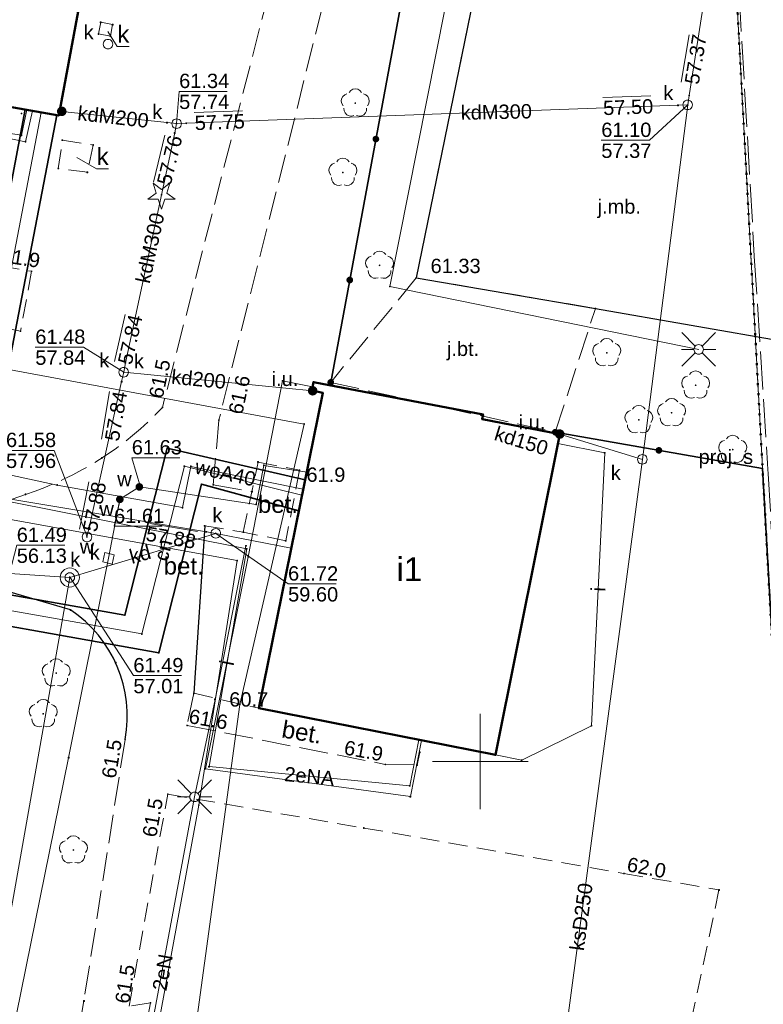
# Model space of a CAD drawing. Header units: millimetres. Extents: x 6421400 to 6424255, y 5791334 to 5793836.
# Tile 81 of 101: x 6422876 to 6422915, y 5792737 to 5792789. Entities that reach past the tile are written whole.
import ezdxf
from ezdxf.enums import TextEntityAlignment as Align

# ---------------------------------------------------------------- set-up
doc = ezdxf.new("R2010")
doc.units = ezdxf.units.MM
for name, pattern in [('KROPK2', [1, 0.05, -0.95]), ('PRZER1-1', [1, 0.5, -0.5]), ('PRZER2-1', [1.5, 1, -0.5]), ('PRZER3-1', [2, 1.5, -0.5]), ('PRZER4-1', [2.5, 2, -0.5])]:
    doc.linetypes.add(name, pattern=pattern)
doc.layers.get('0').update_dxf_attribs({"color": 252})
for name, color, linetype, lineweight in [('GESBZO', 7, 'Continuous', 35), ('GESBZO_O', 252, 'Continuous', 35), ('GESDZI', 252, 'Continuous', 18), ('GESIWP', 252, 'Continuous', 18), ('GESJAE', 252, 'Continuous', 35), ('GESUZY', 252, 'Continuous', 18), ('GSLKOC', 252, 'Continuous', 18), ('GSLKOG', 252, 'Continuous', 25), ('GSLKOU', 252, 'Continuous', 18), ('GSLKRW', 252, 'Continuous', 25), ('GSPPRB', 252, 'Continuous', 18), ('GSPRDI', 252, 'Continuous', 18), ('GSPRDL', 252, 'Continuous', 18), ('GSSDSO', 252, 'Continuous', 18), ('GSSKOA', 252, 'Continuous', 18), ('GSSKOA_O', 252, 'Continuous', 18), ('GTGTXT_O', 252, 'Continuous', 18), ('GULCNP', 252, 'Continuous', 18), ('GULCNP_O', 252, 'Continuous', 18), ('GULCOR', 252, 'Continuous', 25), ('GULENN', 252, 'Continuous', 18), ('GULENN_O', 252, 'Continuous', 18), ('GULIPR', 252, 'Continuous', 18), ('GULIPR_O', 252, 'Continuous', 18), ('GULKDP', 252, 'Continuous', 18), ('GULKDP_O', 252, 'Continuous', 18), ('GULKSP', 252, 'Continuous', 18), ('GULKSP_O', 252, 'Continuous', 18), ('GULTPR', 252, 'Continuous', 18), ('GULWOP', 252, 'Continuous', 18), ('GULWOP_O', 252, 'Continuous', 18), ('GUPISL', 252, 'Continuous', 18), ('GUPKSD', 252, 'Continuous', 18), ('GUPKSD_O', 252, 'Continuous', 18), ('GUPKWZ', 252, 'Continuous', 13), ('GUPKWZ_O', 252, 'Continuous', 13), ('GUPWWZ', 252, 'Continuous', 13), ('GUPWWZ_O', 252, 'Continuous', 13), ('GUSKSD', 252, 'Continuous', 18), ('GZLENN', 252, 'Continuous', 18), ('GZPISL_O', 252, 'Continuous', 18), ('Ramka sekcyjna', 252, 'Continuous', 18)]:
    doc.layers.add(name, color=color, linetype=linetype, lineweight=lineweight)
for name, color, linetype in [('GSPWPN', 252, 'Continuous'), ('GSPWPN_O', 252, 'Continuous'), ('GSPWPS', 252, 'Continuous'), ('GSPWPS_O', 252, 'Continuous'), ('GUPESH', 252, 'Continuous'), ('GUPESH_O', 252, 'Continuous'), ('GUPKSH', 252, 'Continuous'), ('GUPKSH_O', 252, 'Continuous'), ('GUPKUI', 252, 'Continuous'), ('GUPKUI_O', 252, 'Continuous'), ('GUPWSH', 252, 'Continuous'), ('GUPWSH_O', 252, 'Continuous'), ('GUPWZA', 252, 'Continuous'), ('GUPWZA_O', 252, 'Continuous'), ('xref', 252, 'Continuous')]:
    doc.layers.add(name, color=color, linetype=linetype)
doc.styles.add('Arial', font='arial.ttf')

# ---------------------------------------------------------------- blocks, each defined once
blk = doc.blocks.new('GSPRDL1')
blk.add_hatch(color=0).paths.add_polyline_path([(-0.045, 0), (-0.042798, -0.013906), (-0.036406, -0.02645), (-0.02645, -0.036406), (-0.013906, -0.042798), (0, -0.045), (0.013906, -0.042798), (0.02645, -0.036406), (0.036406, -0.02645), (0.042798, -0.013906), (0.045, 0), (0.042798, 0.013906), (0.036406, 0.02645), (0.02645, 0.036406), (0.013906, 0.042798), (0, 0.045), (-0.013906, 0.042798), (-0.02645, 0.036406), (-0.036406, 0.02645), (-0.042798, 0.013906)])
at = {"color": 0}
for points in [[(-0.646351, 0.068773), (-0.677512, 0.194901), (-0.663766, 0.324092), (-0.606763, 0.440839), (-0.513345, 0.531129), (-0.394725, 0.584125), (-0.265141, 0.593465)], [(-0.134326, 0.635969), (-0.024001, 0.70458), (0.103115, 0.731429), (0.231763, 0.713292), (0.346501, 0.652348), (0.433559, 0.55591), (0.482485, 0.435555)], [(0.563333, 0.324277), (0.662679, 0.240553), (0.727494, 0.127956), (0.75, 0), (0.727494, -0.127956), (0.662679, -0.240553), (0.563333, -0.324277)], [(-0.265141, -0.593465), (-0.394725, -0.584125), (-0.513345, -0.531129), (-0.606763, -0.440839), (-0.663766, -0.324092), (-0.677512, -0.194901), (-0.646351, -0.068773)], [(0.482485, -0.435555), (0.433559, -0.55591), (0.346501, -0.652348), (0.231763, -0.713292), (0.103115, -0.731429), (-0.024001, -0.70458), (-0.134326, -0.635969)]]:
    blk.add_lwpolyline(points, dxfattribs=at)
blk = doc.blocks.new('GSPRDI1')
blk.add_hatch(color=0).paths.add_polyline_path([(-0.045, 0), (-0.042798, -0.013906), (-0.036406, -0.02645), (-0.02645, -0.036406), (-0.013906, -0.042798), (0, -0.045), (0.013906, -0.042798), (0.02645, -0.036406), (0.036406, -0.02645), (0.042798, -0.013906), (0.045, 0), (0.042798, 0.013906), (0.036406, 0.02645), (0.02645, 0.036406), (0.013906, 0.042798), (0, 0.045), (-0.013906, 0.042798), (-0.02645, 0.036406), (-0.036406, 0.02645), (-0.042798, 0.013906)])
at = {"color": 0}
blk.add_lwpolyline([(0.088531, -0.272471), (-0.231778, -0.713338), (-0.231778, -0.168396), (-0.750048, 0), (-0.231778, 0.168396), (-0.231778, 0.713338), (0.088531, 0.272471), (0.606801, 0.440867), (0.286493, 0), (0.606801, -0.440867)], close=True, dxfattribs=at)
blk = doc.blocks.new('GSLKOG2')
blk.add_hatch(color=0).paths.add_polyline_path([(0, 0.175), (-0.045293, 0.169037), (-0.0875, 0.151554), (-0.123744, 0.123744), (-0.151554, 0.0875), (-0.169037, 0.045293), (-0.175, 0), (-0.169037, -0.045293), (-0.151554, -0.0875), (-0.123744, -0.123744), (-0.0875, -0.151554), (-0.045293, -0.169037), (0, -0.175), (0.045293, -0.169037), (0.0875, -0.151554), (0.123744, -0.123744), (0.151554, -0.0875), (0.169037, -0.045293), (0.175, 0), (0.169037, 0.045293), (0.151554, 0.0875), (0.123744, 0.123744), (0.0875, 0.151554), (0.045293, 0.169037)])
blk = doc.blocks.new('GSLKOG1')
blk.add_hatch(color=0).paths.add_polyline_path([(0, 0.175), (-0.045293, 0.169037), (-0.0875, 0.151554), (-0.123744, 0.123744), (-0.151554, 0.0875), (-0.169037, 0.045293), (-0.175, 0), (-0.169037, -0.045293), (-0.151554, -0.0875), (-0.123744, -0.123744), (-0.0875, -0.151554), (-0.045293, -0.169037), (0, -0.175), (0.045293, -0.169037), (0.0875, -0.151554), (0.123744, -0.123744), (0.151554, -0.0875), (0.169037, -0.045293), (0.175, 0), (0.169037, 0.045293), (0.151554, 0.0875), (0.123744, 0.123744), (0.0875, 0.151554), (0.045293, 0.169037)])
blk = doc.blocks.new('GSPWPN1')
blk.add_hatch(color=0).paths.add_polyline_path([(0, 0.045), (-0.011647, 0.043467), (-0.0225, 0.038971), (-0.03182, 0.03182), (-0.038971, 0.0225), (-0.043467, 0.011647), (-0.045, 0), (-0.043467, -0.011647), (-0.038971, -0.0225), (-0.03182, -0.03182), (-0.0225, -0.038971), (-0.011647, -0.043467), (0, -0.045), (0.011647, -0.043467), (0.0225, -0.038971), (0.03182, -0.03182), (0.038971, -0.0225), (0.043467, -0.011647), (0.045, 0), (0.043467, 0.011647), (0.038971, 0.0225), (0.03182, 0.03182), (0.0225, 0.038971), (0.011647, 0.043467)])
blk = doc.blocks.new('GSPWPS1')
blk.add_hatch(color=0).paths.add_polyline_path([(0, 0.045), (-0.011647, 0.043467), (-0.0225, 0.038971), (-0.03182, 0.03182), (-0.038971, 0.0225), (-0.043467, 0.011647), (-0.045, 0), (-0.043467, -0.011647), (-0.038971, -0.0225), (-0.03182, -0.03182), (-0.0225, -0.038971), (-0.011647, -0.043467), (0, -0.045), (0.011647, -0.043467), (0.0225, -0.038971), (0.03182, -0.03182), (0.038971, -0.0225), (0.043467, -0.011647), (0.045, 0), (0.043467, 0.011647), (0.038971, 0.0225), (0.03182, 0.03182), (0.0225, 0.038971), (0.011647, 0.043467)])
blk = doc.blocks.new('GUPKSH1')
blk.add_hatch(color=0).paths.add_polyline_path([(0, 0.045), (-0.011647, 0.043467), (-0.0225, 0.038971), (-0.03182, 0.03182), (-0.038971, 0.0225), (-0.043467, 0.011647), (-0.045, 0), (-0.043467, -0.011647), (-0.038971, -0.0225), (-0.03182, -0.03182), (-0.0225, -0.038971), (-0.011647, -0.043467), (0, -0.045), (0.011647, -0.043467), (0.0225, -0.038971), (0.03182, -0.03182), (0.038971, -0.0225), (0.043467, -0.011647), (0.045, 0), (0.043467, 0.011647), (0.038971, 0.0225), (0.03182, 0.03182), (0.0225, 0.038971), (0.011647, 0.043467)])
blk = doc.blocks.new('GUPWSH1')
blk.add_hatch(color=0).paths.add_polyline_path([(0, 0.045), (-0.011647, 0.043467), (-0.0225, 0.038971), (-0.03182, 0.03182), (-0.038971, 0.0225), (-0.043467, 0.011647), (-0.045, 0), (-0.043467, -0.011647), (-0.038971, -0.0225), (-0.03182, -0.03182), (-0.0225, -0.038971), (-0.011647, -0.043467), (0, -0.045), (0.011647, -0.043467), (0.0225, -0.038971), (0.03182, -0.03182), (0.038971, -0.0225), (0.043467, -0.011647), (0.045, 0), (0.043467, 0.011647), (0.038971, 0.0225), (0.03182, 0.03182), (0.0225, 0.038971), (0.011647, 0.043467)])
blk = doc.blocks.new('GUPESH1')
blk.add_hatch(color=0).paths.add_polyline_path([(0, 0.045), (-0.011647, 0.043467), (-0.0225, 0.038971), (-0.03182, 0.03182), (-0.038971, 0.0225), (-0.043467, 0.011647), (-0.045, 0), (-0.043467, -0.011647), (-0.038971, -0.0225), (-0.03182, -0.03182), (-0.0225, -0.038971), (-0.011647, -0.043467), (0, -0.045), (0.011647, -0.043467), (0.0225, -0.038971), (0.03182, -0.03182), (0.038971, -0.0225), (0.043467, -0.011647), (0.045, 0), (0.043467, 0.011647), (0.038971, 0.0225), (0.03182, 0.03182), (0.0225, 0.038971), (0.011647, 0.043467)])
blk = doc.blocks.new('GUPWZA1')
blk.add_hatch(color=0).paths.add_polyline_path([(0, 0.2), (-0.051764, 0.193185), (-0.1, 0.173205), (-0.141421, 0.141421), (-0.173205, 0.1), (-0.193185, 0.051764), (-0.2, 0), (-0.193185, -0.051764), (-0.173205, -0.1), (-0.141421, -0.141421), (-0.1, -0.173205), (-0.051764, -0.193185), (0, -0.2), (0.051764, -0.193185), (0.1, -0.173205), (0.141421, -0.141421), (0.173205, -0.1), (0.193185, -0.051764), (0.2, 0), (0.193185, 0.051764), (0.173205, 0.1), (0.141421, 0.141421), (0.1, 0.173205), (0.051764, 0.193185)])
blk = doc.blocks.new('GUPKUI1')
blk.add_hatch(color=0).paths.add_polyline_path([(0, 0.25), (-0.064705, 0.241481), (-0.125, 0.216506), (-0.176777, 0.176777), (-0.216506, 0.125), (-0.241481, 0.064705), (-0.25, 0), (-0.241481, -0.064705), (-0.216506, -0.125), (-0.176777, -0.176777), (-0.125, -0.216506), (-0.064705, -0.241481), (0, -0.25), (0.064705, -0.241481), (0.125, -0.216506), (0.176777, -0.176777), (0.216506, -0.125), (0.241481, -0.064705), (0.25, 0), (0.241481, 0.064705), (0.216506, 0.125), (0.176777, 0.176777), (0.125, 0.216506), (0.064705, 0.241481)])
blk = doc.blocks.new('GUPKSD1_1')
at = {"color": 0}
blk.add_lwpolyline([(0.25, 0), (0.241481, -0.064705), (0.216506, -0.125), (0.176777, -0.176777), (0.125, -0.216506), (0.064705, -0.241481), (0, -0.25), (-0.064705, -0.241481), (-0.125, -0.216506), (-0.176777, -0.176777), (-0.216506, -0.125), (-0.241481, -0.064705), (-0.25, 0), (-0.241481, 0.064705), (-0.216506, 0.125), (-0.176777, 0.176777), (-0.125, 0.216506), (-0.064705, 0.241481), (0, 0.25), (0.064705, 0.241481), (0.125, 0.216506), (0.176777, 0.176777), (0.216506, 0.125), (0.241481, 0.064705)], close=True, dxfattribs=at)
blk = doc.blocks.new('GUPISL1_2')
at = {"color": 0}
for points in [[(-0.176777, 0.176777), (-0.883883, 0.883883)], [(0, 0.25), (0, 0.9)], [(0.176777, 0.176777), (0.883883, 0.883883)], [(-0.176777, -0.176777), (-0.883883, -0.883883)], [(0, -0.25), (0, -0.9)], [(0.176777, -0.176777), (0.883883, -0.883883)]]:
    blk.add_lwpolyline(points, dxfattribs=at)
blk.add_lwpolyline([(0.25, 0), (0.241481, -0.064705), (0.216506, -0.125), (0.176777, -0.176777), (0.125, -0.216506), (0.064705, -0.241481), (0, -0.25), (-0.064705, -0.241481), (-0.125, -0.216506), (-0.176777, -0.176777), (-0.216506, -0.125), (-0.241481, -0.064705), (-0.25, 0), (-0.241481, 0.064705), (-0.216506, 0.125), (-0.176777, 0.176777), (-0.125, 0.216506), (-0.064705, 0.241481), (0, 0.25), (0.064705, 0.241481), (0.125, 0.216506), (0.176777, 0.176777), (0.216506, 0.125), (0.241481, 0.064705)], close=True, dxfattribs=at)
blk = doc.blocks.new('GUPWWZ1_2')
at = {"color": 0}
blk.add_lwpolyline([(-0.25, 0.25), (-0.25, -0.25), (0.25, -0.25), (0.25, 0.25)], close=True, dxfattribs=at)
blk = doc.blocks.new('GUPKWZ1_1')
at = {"color": 0}
blk.add_lwpolyline([(0.25, 0), (0.241481, -0.064705), (0.216506, -0.125), (0.176777, -0.176777), (0.125, -0.216506), (0.064705, -0.241481), (0, -0.25), (-0.064705, -0.241481), (-0.125, -0.216506), (-0.176777, -0.176777), (-0.216506, -0.125), (-0.241481, -0.064705), (-0.25, 0), (-0.241481, 0.064705), (-0.216506, 0.125), (-0.176777, 0.176777), (-0.125, 0.216506), (-0.064705, 0.241481), (0, 0.25), (0.064705, 0.241481), (0.125, 0.216506), (0.176777, 0.176777), (0.216506, 0.125), (0.241481, 0.064705)], close=True, dxfattribs=at)
blk = doc.blocks.new('GESIWP1')
blk.add_hatch(color=0).paths.add_polyline_path([(0, 0.045), (-0.011647, 0.043467), (-0.0225, 0.038971), (-0.03182, 0.03182), (-0.038971, 0.0225), (-0.043467, 0.011647), (-0.045, 0), (-0.043467, -0.011647), (-0.038971, -0.0225), (-0.03182, -0.03182), (-0.0225, -0.038971), (-0.011647, -0.043467), (0, -0.045), (0.011647, -0.043467), (0.0225, -0.038971), (0.03182, -0.03182), (0.038971, -0.0225), (0.043467, -0.011647), (0.045, 0), (0.043467, 0.011647), (0.038971, 0.0225), (0.03182, 0.03182), (0.0225, 0.038971), (0.011647, 0.043467)])
blk = doc.blocks.new('GSPPRB0')
at = {"color": 0, "lineweight": 18}
blk.add_lwpolyline([(-0.007955, 0.0225), (0.007955, 0.0225), (0.0225, 0.007955), (0.0225, -0.007955), (0.007955, -0.0225), (-0.007955, -0.0225), (-0.0225, -0.007955), (-0.0225, 0.007955)], close=True, dxfattribs=at)
blk = doc.blocks.new('G$CC51CC4AD')
at = {"layer": 'GESBZO', "linetype": 'Continuous', "lineweight": 50, "elevation": 10.26}
for points in [[(6422871.63, 5792823.04), (6422884.81, 5792820.69), (6422877.94, 5792783.8), (6422871.3, 5792784.98), (6422864.658, 5792786.128)], [(6422904.158, 5792767.133), (6422900.099, 5792767.91), (6422900.145, 5792768.156), (6422891.277, 5792769.854), (6422891.189, 5792769.413), (6422891.758, 5792769.3), (6422888.416, 5792752.785), (6422900.792, 5792750.344)]]:
    blk.add_lwpolyline(points, close=True, dxfattribs=at)
at = {"layer": 'GESDZI', "linetype": 'Continuous', "lineweight": 18, "elevation": 10.3}
for points in [[(6422795.341, 5792905.438), (6422908.081, 5792885.793), (6422911.194, 5792830.604), (6422917.26, 5792719.89), (6422863.06, 5792716.73), (6422822.73, 5792724.17), (6422811.63, 5792724.79), (6422810.34, 5792698.25), (6422801.082, 5792696.382), (6422784.98, 5792698.5), (6422786.28, 5792726.3), (6422688.8, 5792730.98), (6422628.77, 5792742.38), (6422626.228, 5792743.45), (6422630.461, 5792804.26), (6422635.086, 5792870.721), (6422635.545, 5792889.65), (6422641.575, 5792889.501), (6422641.844, 5792899.611), (6422635.964, 5792905.63), (6422636.303, 5792918.88), (6422638.343, 5792930.71), (6422642.952, 5792933.93)], [(6422921.253, 5792829.964), (6422921.574, 5792824.324), (6422923.826, 5792784.195), (6422924.93, 5792764.546), (6422926.028, 5792745.126), (6422928.33, 5792704.407), (6422930.432, 5792667.178), (6422930.7, 5792662.85), (6422931.68, 5792645.92), (6422924.71, 5792645.76), (6422925.4, 5792633.4), (6422926.98, 5792605.35), (6422927.796, 5792589.549), (6422924.816, 5792589.219), (6422920.66, 5792661.95), (6422917.26, 5792719.89), (6422911.194, 5792830.604), (6422908.081, 5792885.793), (6422907.81, 5792890.473), (6422917.97, 5792887.063)]]:
    blk.add_lwpolyline(points, close=True, dxfattribs=at)
at = {"layer": 'GESIWP', "linetype": 'Continuous', "lineweight": 18, "elevation": 10.26}
blk.add_lwpolyline([(6422871.71, 5792776.49), (6422873.341, 5792784.617), (6422876.271, 5792784.097), (6422875.99, 5792782.77), (6422874.68, 5792782.97), (6422873.4, 5792776.18)], dxfattribs=at)
at = {"layer": 'GESJAE', "linetype": 'KROPK2', "lineweight": 50, "elevation": 10.3}
for points in [[(6423006.455, 5792570.633), (6423008.574, 5792590.403), (6422993.894, 5792585.312), (6422941.465, 5792591.08), (6422934.755, 5792590.33), (6422927.796, 5792589.549), (6422924.816, 5792589.219), (6422920.66, 5792661.95), (6422917.26, 5792719.89), (6422911.194, 5792830.604)], [(6422840.351, 5792905.8), (6422907.81, 5792890.473), (6422908.081, 5792885.793), (6422911.194, 5792830.604), (6422917.26, 5792719.89), (6422920.66, 5792661.95), (6422924.816, 5792589.219), (6422926.976, 5792582.57)]]:
    blk.add_lwpolyline(points, dxfattribs=at)
at = {"layer": 'GESUZY', "linetype": 'PRZER1-1', "lineweight": 18, "elevation": 10.18}
for points in [[(6422750.482, 5792703.054), (6422711.322, 5792708.222), (6422624.574, 5792719.673), (6422626.228, 5792743.45), (6422630.461, 5792804.26), (6422635.086, 5792870.721), (6422635.545, 5792889.65), (6422641.575, 5792889.501), (6422641.844, 5792899.611), (6422635.964, 5792905.63), (6422636.303, 5792918.88), (6422638.343, 5792930.71), (6422642.952, 5792933.93), (6422691.625, 5792924.83), (6422795.341, 5792905.438), (6422908.081, 5792885.793), (6422911.194, 5792830.604), (6422917.26, 5792719.89), (6422810.34, 5792698.25), (6422801.082, 5792696.382)], [(6422930.432, 5792667.178), (6422934.74, 5792663.32), (6422930.7, 5792662.85), (6422931.68, 5792645.92), (6422924.71, 5792645.76), (6422925.4, 5792633.4), (6422926.98, 5792605.35), (6422927.796, 5792589.549), (6422924.816, 5792589.219), (6422920.66, 5792661.95), (6422917.26, 5792719.89), (6422911.194, 5792830.604), (6422908.081, 5792885.793), (6422907.81, 5792890.473), (6422917.97, 5792887.063), (6422921.253, 5792829.964), (6422922.673, 5792804.73), (6422923.826, 5792784.195), (6422925.427, 5792755.758), (6422926.028, 5792745.126), (6422928.33, 5792704.407)]]:
    blk.add_lwpolyline(points, close=True, dxfattribs=at)
at = {"layer": 'GSLKOC', "linetype": 'PRZER2-1', "lineweight": 18, "elevation": 10.18}
for points in [[(6422880.02, 5792788.07), (6422880.14, 5792788.68), (6422880.76, 5792788.56), (6422880.65, 5792787.95)], [(6422878.13, 5792782.51), (6422879.74, 5792782.26), (6422879.44, 5792780.83), (6422877.92, 5792781.03)], [(6422888.37, 5792765.67), (6422890.54, 5792765.24), (6422889.82, 5792761.55), (6422887.6, 5792762)], [(6422883.65, 5792748.29), (6422893.91, 5792746.52), (6422907.52, 5792744.14), (6422912.49, 5792743.28), (6422910.85, 5792735.56), (6422907.83, 5792721.36), (6422905.3, 5792707.18), (6422893.04, 5792709.16), (6422878.85, 5792711.14), (6422880.56, 5792721.58), (6422879.84, 5792721.7), (6422882.74, 5792737.37), (6422881.62, 5792737.2)]]:
    blk.add_lwpolyline(points, close=True, dxfattribs=at)
for points in [[(6422869.16, 5792766.33), (6422871.11, 5792776.56), (6422873.4, 5792776.18), (6422876.52, 5792775.65), (6422875.94, 5792772.52), (6422873.5, 5792772.99), (6422872.08, 5792765.72)], [(6422885.58, 5792762.33), (6422887.6, 5792762)], [(6422885.01, 5792753.57), (6422888.416, 5792752.785)]]:
    blk.add_lwpolyline(points, dxfattribs=at)
at = {"layer": 'GSLKOG', "linetype": 'Continuous', "lineweight": 35, "elevation": 10.18}
for points in [[(6422892.176, 5792769.838), (6422902.366, 5792824.799), (6422902.457, 5792825.291), (6422900.928, 5792825.652), (6422901.94, 5792829.929)], [(6422921.55, 5792644.69), (6422918.952, 5792691.545), (6422914.771, 5792765.333), (6422903.923, 5792767.232)]]:
    blk.add_lwpolyline(points, dxfattribs=at)
at = {"layer": 'GSLKOU', "linetype": 'PRZER3-1', "lineweight": 18, "elevation": 10.18}
for points in [[(6422882.99, 5792821.29), (6422884.36, 5792830.36), (6422887.92, 5792829.69, -0.13467), (6422889.98, 5792828.59, -0.142634), (6422892.11, 5792822.04), (6422892, 5792819.28), (6422892.42, 5792808.4), (6422892.17, 5792804.16), (6422889.94, 5792794.16), (6422883.37, 5792768.53, -0.127097), (6422876.2, 5792763.98), (6422873.17, 5792762.93)], [(6422901.94, 5792829.929), (6422901.81, 5792830.05), (6422899.35, 5792830.59, 0.142743), (6422897.36, 5792830.52, 0.211118), (6422895.67, 5792829.15), (6422895.41, 5792827.19), (6422895.32, 5792824.45), (6422894.95, 5792818.84), (6422894.53, 5792810.83), (6422895.47, 5792807.04), (6422892.72, 5792793.39), (6422886.32, 5792767.86), (6422886.03, 5792764.48), (6422888.05, 5792764.12)]]:
    blk.add_lwpolyline(points, format="xyb", dxfattribs=at)
for points in [[(6422885.01, 5792753.57), (6422884.66, 5792751.89), (6422895.03, 5792749.85), (6422896.69, 5792749.82), (6422896.84, 5792750.48)], [(6422881.41, 5792751.16), (6422879.26, 5792737.47), (6422874.47, 5792711.37)]]:
    blk.add_lwpolyline(points, dxfattribs=at)
at = {"layer": 'GSLKRW', "linetype": 'Continuous', "lineweight": 25, "elevation": 10.18}
for points in [[(6422901.94, 5792829.929), (6422907.274, 5792829.501), (6422909.812, 5792828.254), (6422911.294, 5792826.706), (6422911.922, 5792824.934), (6422914, 5792801.298), (6422913.849, 5792798.52), (6422912.78, 5792796.409), (6422910.953, 5792794.442), (6422908.132, 5792793.353), (6422900.229, 5792792.778), (6422896.648, 5792775.308), (6422906.022, 5792773.705), (6422916.033, 5792771.952), (6422920.559, 5792771.088)], [(6422885.58, 5792762.33), (6422885.01, 5792753.57)]]:
    blk.add_lwpolyline(points, dxfattribs=at)
blk.add_lwpolyline([(6422881.41, 5792751.16, 0.301595), (6422878.56, 5792757.93), (6422872.82, 5792759.62), (6422850.26, 5792763.67), (6422849.36, 5792762.71)], format="xyb", dxfattribs=at)
at = {"layer": 'GSSDSO', "linetype": 'Continuous', "lineweight": 18, "elevation": 10.22}
blk.add_lwpolyline([(6422876.564, 5792784.045), (6422876.2, 5792782.43), (6422874.83, 5792782.7), (6422873.58, 5792776.15), (6422873.4, 5792776.18), (6422874.68, 5792782.97), (6422875.99, 5792782.77), (6422876.271, 5792784.097)], close=True, dxfattribs=at)
at = {"layer": 'GSSKOA', "linetype": 'PRZER3-1', "lineweight": 18, "elevation": 10.18}
blk.add_lwpolyline([(6422901.94, 5792829.929), (6422907.274, 5792829.501), (6422909.812, 5792828.254), (6422911.294, 5792826.706), (6422911.922, 5792824.934), (6422914, 5792801.298), (6422913.849, 5792798.52), (6422912.78, 5792796.409), (6422910.953, 5792794.442), (6422908.132, 5792793.353), (6422900.229, 5792792.778), (6422896.648, 5792775.308), (6422906.022, 5792773.705), (6422916.033, 5792771.952), (6422920.559, 5792771.088), (6422916.518, 5792833.363), (6422918.369, 5792849.764), (6422919.926, 5792850.116), (6422921.335, 5792862.594)], dxfattribs=at)
blk.add_lwpolyline([(6422903.923, 5792767.232), (6422906.022, 5792773.705), (6422896.648, 5792775.308), (6422892.176, 5792769.838)], close=True, dxfattribs=at)
at = {"layer": 'GTGTXT_O', "linetype": 'Continuous', "lineweight": 13, "elevation": 10.8, "flags": 128}
for points in [[(6422880.504, 5792788.194), (6422881.006, 5792787.408), (6422881.626, 5792787.408)], [(6422878.883, 5792781.601), (6422879.925, 5792781.008), (6422880.545, 5792781.008)]]:
    blk.add_lwpolyline(points, dxfattribs=at)
at = {"layer": 'GULCNP', "linetype": 'Continuous', "lineweight": 18, "elevation": 10.18}
for points in [[(6422877.014, 5792783.965), (6422872.531, 5792760.528)], [(6422873.892, 5792758.165), (6422882.289, 5792756.675), (6422884.517, 5792765.454), (6422890.671, 5792763.929)]]:
    blk.add_lwpolyline(points, dxfattribs=at)
at = {"layer": 'GULCOR', "linetype": 'Continuous', "lineweight": 35, "elevation": 10.18}
for points in [[(6422871.739, 5792760.635), (6422876.186, 5792784.112), (6422877.841, 5792783.818), (6422873.324, 5792760.421)], [(6422874.013, 5792758.966), (6422881.403, 5792757.655), (6422883.622, 5792766.398), (6422890.836, 5792764.742), (6422890.508, 5792763.125), (6422885.412, 5792764.51), (6422883.175, 5792755.696), (6422873.77, 5792757.364)]]:
    blk.add_lwpolyline(points, close=True, dxfattribs=at)
at = {"layer": 'GULENN', "linetype": 'Continuous', "lineweight": 18, "elevation": 10.18}
for points in [[(6422911.428, 5792771.565), (6422895.266, 5792774.857), (6422898.659, 5792791.92), (6422912.601, 5792797.765), (6422912.793, 5792799.678), (6422912.242, 5792821.485), (6422909.525, 5792824.726), (6422906.953, 5792825.932), (6422898.877, 5792827.805)], [(6422843.471, 5792769.376), (6422849.67, 5792767.77), (6422874.442, 5792762.842), (6422887.276, 5792760.514), (6422885.275, 5792747.714)], [(6422846.209, 5792769.401), (6422887.778, 5792761.127), (6422885.808, 5792749.732)], [(6422887.739, 5792761.288), (6422886.12, 5792753.25), (6422885.05, 5792748.15), (6422879.58, 5792718.83), (6422874.599, 5792696.252), (6422875.13, 5792690.55), (6422880.399, 5792658.402), (6422879, 5792652.16), (6422880.138, 5792641.81), (6422880.045, 5792637.383), (6422875.766, 5792631.808), (6422874.05, 5792629.508), (6422870.758, 5792629.729), (6422860.453, 5792629.774), (6422852.751, 5792629.807), (6422852.061, 5792629.81), (6422852.322, 5792641.239), (6422853.021, 5792641.223)], [(6422885.808, 5792749.732), (6422896.308, 5792748.731), (6422896.782, 5792751.135)], [(6422885.275, 5792747.714), (6422875.034, 5792692.087), (6422874.877, 5792688.624), (6422880.399, 5792658.402), (6422882.083, 5792648.397), (6422881.769, 5792644.462), (6422879.826, 5792637.851), (6422874.05, 5792629.508), (6422852.662, 5792629.473)]]:
    blk.add_lwpolyline(points, dxfattribs=at)
at = {"layer": 'GULIPR', "linetype": 'Continuous', "lineweight": 18, "elevation": 10.18}
for points in [[(6422891.228, 5792769.609), (6422889.659, 5792769.921), (6422887.858, 5792760.712), (6422885.621, 5792749.619), (6422896.344, 5792748.163), (6422896.925, 5792751.106)], [(6422900.792, 5792750.344), (6422902.166, 5792750.072), (6422905.82, 5792751.872), (6422906.511, 5792766.154), (6422904.06, 5792766.645)]]:
    blk.add_lwpolyline(points, dxfattribs=at)
at = {"layer": 'GULKDP', "linetype": 'Continuous', "lineweight": 18, "elevation": 10.18}
for points in [[(6422878.1, 5792784.02), (6422883.61, 5792783.43), (6422884.111, 5792783.377)], [(6422884.111, 5792783.377), (6422884.61, 5792783.4), (6422910.35, 5792784.34), (6422910.854, 5792784.36)], [(6422881.34, 5792770.37), (6422881.43, 5792770.86), (6422884.01, 5792782.89), (6422884.111, 5792783.377)], [(6422886.16, 5792761.94), (6422885.67, 5792762.02), (6422834.81, 5792770.52)], [(6422879.42, 5792761.75), (6422879.53, 5792762.24), (6422881.23, 5792769.88), (6422881.34, 5792770.37)], [(6422881.34, 5792770.37), (6422891.23, 5792769.4)], [(6422904.158, 5792767.133), (6422908.48, 5792765.811)], [(6422886.16, 5792761.94), (6422878.52, 5792759.63)], [(6422886.16, 5792761.94), (6422890.112, 5792761.165)]]:
    blk.add_lwpolyline(points, dxfattribs=at)
at = {"layer": 'GULKSP', "linetype": 'Continuous', "lineweight": 18, "elevation": 10.18}
for points in [[(6422910.854, 5792784.36), (6422910.93, 5792784.85), (6422916.41, 5792819.84), (6422916.483, 5792820.334), (6422916.48, 5792820.83), (6422916.351, 5792830.643)], [(6422902.028, 5792717.447), (6422902.08, 5792717.94), (6422908.48, 5792765.811), (6422910.854, 5792784.36)], [(6422875.38, 5792759.83), (6422878.52, 5792759.63)], [(6422878.52, 5792759.63), (6422871.228, 5792718.455), (6422862.362, 5792679.199), (6422859.862, 5792668.627), (6422850.966, 5792657.329), (6422848.791, 5792653.108), (6422847.826, 5792650.983), (6422847.354, 5792650.694)]]:
    blk.add_lwpolyline(points, dxfattribs=at)
at = {"layer": 'GULTPR', "linetype": 'Continuous', "lineweight": 18, "elevation": 10.18}
for points in [[(6422841.224, 5792776.71), (6422860.885, 5792773.183), (6422890.784, 5792767.661), (6422887.419, 5792752.982)], [(6422853.444, 5792652.765), (6422853.54, 5792656.814), (6422861.345, 5792666.533), (6422867.62, 5792681.528), (6422874.454, 5792682.674), (6422877.381, 5792698.098), (6422879.885, 5792710.753), (6422883.278, 5792722.73), (6422887.419, 5792752.982)]]:
    blk.add_lwpolyline(points, dxfattribs=at)
at = {"layer": 'GULWOP', "linetype": 'Continuous', "lineweight": 18, "elevation": 10.18}
for points in [[(6422884.42, 5792763.286), (6422877.857, 5792764.465), (6422844.274, 5792771.737), (6422837.977, 5792773.572)], [(6422850.235, 5792613.625), (6422850.235, 5792614.125), (6422851.074, 5792633.249), (6422851.019, 5792642.206), (6422852.111, 5792655.04), (6422853.171, 5792666.35), (6422861.172, 5792666.35), (6422871.024, 5792713.649), (6422878.461, 5792750.201), (6422880.548, 5792760.633), (6422881.14, 5792763.72), (6422882.16, 5792764.37), (6422888.275, 5792763.455), (6422888.671, 5792765.494), (6422890.918, 5792765.148)], [(6422890.737, 5792764.252), (6422884.856, 5792765.442), (6422884.42, 5792763.286)]]:
    blk.add_lwpolyline(points, dxfattribs=at)
at = {"layer": 'GUPKSH_O', "linetype": 'Continuous', "lineweight": 13, "elevation": 10.8, "flags": 128}
for points in [[(6422910.515, 5792785.54), (6422910.923, 5792788.027)], [(6422884.111, 5792783.377), (6422884.242, 5792785.067), (6422886.762, 5792785.067)], [(6422906.409, 5792784.743), (6422908.928, 5792784.835)], [(6422885.037, 5792783.959), (6422887.555, 5792784.051)], [(6422910.854, 5792784.36), (6422908.852, 5792782.507), (6422906.332, 5792782.507)], [(6422882.898, 5792780.321), (6422883.498, 5792782.769)], [(6422880.854, 5792770.93), (6422881.415, 5792773.386)], [(6422881.34, 5792770.37), (6422879.234, 5792771.68), (6422876.714, 5792771.68)], [(6422880.175, 5792766.876), (6422880.604, 5792769.359)], [(6422879.422, 5792761.751), (6422877.703, 5792766.282), (6422875.183, 5792766.282)], [(6422879.021, 5792762.155), (6422879.509, 5792764.627)], [(6422885.197, 5792762.039), (6422882.712, 5792762.456)], [(6422886.161, 5792761.94), (6422889.942, 5792759.296), (6422892.462, 5792759.296)], [(6422875.369, 5792759.834), (6422875.745, 5792761.315), (6422878.265, 5792761.315)], [(6422878.505, 5792759.679), (6422881.847, 5792754.495), (6422884.367, 5792754.495)]]:
    blk.add_lwpolyline(points, dxfattribs=at)
at = {"layer": 'GUPWSH_O', "linetype": 'Continuous', "lineweight": 13, "elevation": 10.8, "flags": 128}
for points in [[(6422882.217, 5792764.356), (6422881.764, 5792765.899), (6422884.284, 5792765.899)], [(6422881.161, 5792763.716), (6422880.836, 5792762.307), (6422883.356, 5792762.307)]]:
    blk.add_lwpolyline(points, dxfattribs=at)
at = {"layer": 'GUSKSD', "linetype": 'Continuous', "lineweight": 18, "elevation": 10.23}
blk.add_lwpolyline([(6422878.52, 5792759.13, -1), (6422878.52, 5792760.13, -1)], format="xyb", close=True, dxfattribs=at)
at = {"layer": 'GZLENN', "linetype": 'PRZER4-1', "lineweight": 18, "elevation": 10.18}
blk.add_lwpolyline([(6422913.109, 5792797.681), (6422914.339, 5792776.45), (6422915.034, 5792765.59), (6422915.049, 5792765.28), (6422915.065, 5792765.077), (6422917.031, 5792730.653), (6422917.063, 5792730.345), (6422917.061, 5792730.14), (6422919.027, 5792695.715), (6422919.049, 5792695.437), (6422919.057, 5792695.203), (6422920.985, 5792661.743), (6422921.005, 5792661.458)], dxfattribs=at)
at = {"layer": 'Ramka sekcyjna', "linetype": 'Continuous', "lineweight": 18, "elevation": 100, "flags": 128}
for points in [[(6422900, 5792750), (6422900, 5792752.5)], [(6422902.5, 5792750), (6422897.5, 5792750)], [(6422902.5, 5792750), (6422897.5, 5792750)], [(6422900, 5792750), (6422900, 5792747.5)]]:
    blk.add_lwpolyline(points, dxfattribs=at)
at = {"layer": 'GESIWP', "linetype": 'Continuous', "lineweight": 18, "rotation": 90}
blk.add_blockref('GESIWP1', (6422875.99, 5792783.907, 10.26), dxfattribs=at)
at = {"layer": 'GSLKOG', "linetype": 'Continuous', "lineweight": 25}
for name, p, rotation in [('GSLKOG2', (6422894.537, 5792782.57, 10.18), 79.49661833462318), ('GSLKOG2', (6422894.537, 5792782.57, 10.18), 79.49661833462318), ('GSLKOG2', (6422893.17, 5792775.195, 10.18), 79.49661833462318), ('GSLKOG2', (6422893.17, 5792775.195, 10.18), 79.49661833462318), ('GSLKOG1', (6422892.176, 5792769.838, 10.18), 79.49661833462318), ('GSLKOG1', (6422903.923, 5792767.232, 10.18), 170.0702766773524), ('GSLKOG2', (6422909.347, 5792766.282, 10.18), 170.0702766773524), ('GSLKOG2', (6422909.347, 5792766.282, 10.18), 170.0702766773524)]:
    blk.add_blockref(name, p, dxfattribs=dict(at, rotation=rotation))
at = {"layer": 'GSPPRB', "linetype": 'Continuous', "lineweight": 18, "rotation": 90}
for p in [(6422880.14, 5792788.68, 10.28), (6422880.76, 5792788.56, 10.28), (6422880.02, 5792788.07, 10.28), (6422880.65, 5792787.95, 10.28), (6422910.93, 5792784.85, 10.28), (6422876.186, 5792784.112, 10.28), (6422876.271, 5792784.097, 10.28), (6422876.564, 5792784.045, 10.28), (6422910.35, 5792784.34, 10.28), (6422877.841, 5792783.818, 10.28), (6422877.94, 5792783.8, 10.28), (6422883.61, 5792783.43, 10.28), (6422884.61, 5792783.4, 10.28), (6422875.99, 5792782.77, 10.28), (6422876.2, 5792782.43, 10.28), (6422878.13, 5792782.51, 10.28), (6422884.01, 5792782.89, 10.28), (6422879.74, 5792782.26, 10.28), (6422877.92, 5792781.03, 10.28), (6422879.44, 5792780.83, 10.28), (6422896.648, 5792775.308, 10.28), (6422895.266, 5792774.857, 10.28), (6422906.022, 5792773.705, 10.28), (6422875.94, 5792772.52, 10.28), (6422881.43, 5792770.86, 10.28), (6422881.23, 5792769.88, 10.28), (6422889.659, 5792769.921, 10.28), (6422891.277, 5792769.854, 10.28), (6422892.176, 5792769.838, 10.28), (6422891.189, 5792769.413, 10.28), (6422891.758, 5792769.3, 10.28), (6422900.145, 5792768.156, 10.28), (6422890.784, 5792767.661, 10.28), (6422900.099, 5792767.91, 10.28), (6422903.923, 5792767.232, 10.28), (6422904.158, 5792767.133, 10.28), (6422883.622, 5792766.398, 10.28), (6422906.511, 5792766.154, 10.28), (6422880.2, 5792765.88, 10.28), (6422884.517, 5792765.454, 10.28), (6422884.856, 5792765.442, 10.28), (6422888.37, 5792765.67, 10.28), (6422888.671, 5792765.494, 10.28), (6422914.771, 5792765.333, 10.28), (6422877.857, 5792764.465, 10.28), (6422885.412, 5792764.51, 10.28), (6422886.03, 5792764.48, 10.28), (6422890.836, 5792764.742, 10.28), (6422876.2, 5792763.98, 10.28), (6422888.05, 5792764.12, 10.28), (6422888.275, 5792763.455, 10.28), (6422884.42, 5792763.286, 10.28), (6422890.508, 5792763.125, 10.28), (6422885.58, 5792762.33, 10.28), (6422879.53, 5792762.24, 10.28), (6422885.67, 5792762.02, 10.28), (6422887.6, 5792762, 10.28), (6422889.82, 5792761.55, 10.28), (6422887.739, 5792761.288, 10.28), (6422887.778, 5792761.127, 10.28), (6422887.276, 5792760.514, 10.28), (6422887.858, 5792760.712, 10.28), (6422878.56, 5792757.93, 10.28), (6422881.403, 5792757.655, 10.28), (6422882.289, 5792756.675, 10.28), (6422883.175, 5792755.696, 10.28), (6422880.92, 5792755.17, 10.28), (6422885.01, 5792753.57, 10.28), (6422886.12, 5792753.25, 10.28), (6422887.419, 5792752.982, 10.28), (6422888.416, 5792752.785, 10.28), (6422905.82, 5792751.872, 10.28), (6422896.84, 5792750.48, 10.28), (6422878.461, 5792750.201, 10.28), (6422900.792, 5792750.344, 10.28), (6422902.166, 5792750.072, 10.28), (6422885.621, 5792749.619, 10.28), (6422885.808, 5792749.732, 10.28), (6422896.69, 5792749.82, 10.28), (6422896.308, 5792748.731, 10.28), (6422896.344, 5792748.163, 10.28), (6422885.275, 5792747.714, 10.28), (6422893.91, 5792746.52, 10.28), (6422912.49, 5792743.28, 10.28), (6422879.26, 5792737.47, 10.28), (6422882.74, 5792737.37, 10.28)]:
    blk.add_blockref('GSPPRB0', p, dxfattribs=at)
at = {"layer": 'GSPRDI', "linetype": 'Continuous', "lineweight": 18, "rotation": 90}
blk.add_blockref('GSPRDI1', (6422883.32, 5792779.65, 10.12), dxfattribs=at)
at = {"layer": 'GSPRDL', "linetype": 'Continuous', "lineweight": 18, "rotation": 90}
for p in [(6422893.46, 5792784.45, 10.12), (6422892.81, 5792780.82, 10.12), (6422894.729, 5792775.963, 10.12), (6422906.619, 5792771.384, 10.12), (6422911.27, 5792769.688, 10.12), (6422908.296, 5792767.882, 10.12), (6422910.013, 5792768.251, 10.12), (6422913.209, 5792766.321, 10.12), (6422877.81, 5792754.63, 10.12), (6422877.13, 5792752.5, 10.12), (6422878.71, 5792745.37, 10.12)]:
    blk.add_blockref('GSPRDL1', p, dxfattribs=at)
at = {"layer": 'GSPWPN', "linetype": 'Continuous', "lineweight": 5, "rotation": 90}
for p in [(6422876.52, 5792775.65, 10.2), (6422883.37, 5792768.53, 10.2), (6422886.32, 5792767.86, 10.2), (6422890.54, 5792765.24, 10.2), (6422884.66, 5792751.89, 10.2), (6422881.41, 5792751.16, 10.2), (6422895.03, 5792749.85, 10.2), (6422883.65, 5792748.29, 10.2), (6422907.52, 5792744.14, 10.2)]:
    blk.add_blockref('GSPWPN1', p, dxfattribs=at)
at = {"layer": 'GSPWPS', "linetype": 'Continuous', "lineweight": 5, "rotation": 90}
blk.add_blockref('GSPWPS1', (6422896.648, 5792775.308, 10.2), dxfattribs=at)
at = {"layer": 'GUPESH', "linetype": 'Continuous', "lineweight": 5, "rotation": 90}
blk.add_blockref('GUPESH1', (6422886.115, 5792753.25, 10.24), dxfattribs=at)
at = {"layer": 'GUPISL', "linetype": 'Continuous', "lineweight": 18, "rotation": 90}
for p in [(6422911.428, 5792771.565, 10.24), (6422885.05, 5792748.15, 10.24)]:
    blk.add_blockref('GUPISL1_2', p, dxfattribs=at)
at = {"layer": 'GUPKSD', "linetype": 'Continuous', "lineweight": 18, "rotation": 90}
for p in [(6422880.522, 5792787.538, 10.24), (6422910.854, 5792784.36, 10.24), (6422884.111, 5792783.377, 10.24), (6422881.34, 5792770.37, 10.24), (6422908.48, 5792765.811, 10.24), (6422879.42, 5792761.75, 10.24), (6422886.16, 5792761.94, 10.24)]:
    blk.add_blockref('GUPKSD1_1', p, dxfattribs=at)
at = {"layer": 'GUPKSH', "linetype": 'Continuous', "lineweight": 5, "rotation": 90}
for p in [(6422910.932, 5792784.854, 10.24), (6422910.355, 5792784.34, 10.24), (6422910.854, 5792784.36, 10.24), (6422883.614, 5792783.43, 10.24), (6422884.111, 5792783.377, 10.24), (6422884.611, 5792783.395, 10.24), (6422884.007, 5792782.888, 10.24), (6422881.434, 5792770.861, 10.24), (6422881.34, 5792770.37, 10.24), (6422881.231, 5792769.882, 10.24), (6422879.529, 5792762.238, 10.24), (6422885.667, 5792762.022, 10.24), (6422886.16, 5792761.94, 10.24), (6422879.42, 5792761.75, 10.24), (6422878.52, 5792759.63, 10.24)]:
    blk.add_blockref('GUPKSH1', p, dxfattribs=at)
at = {"layer": 'GUPKUI', "linetype": 'Continuous', "lineweight": 5, "rotation": 90}
for p in [(6422878.1, 5792784.02, 10.24), (6422891.23, 5792769.4, 10.24), (6422904.158, 5792767.133, 10.24)]:
    blk.add_blockref('GUPKUI1', p, dxfattribs=at)
at = {"layer": 'GUPKWZ', "linetype": 'Continuous', "lineweight": 13, "rotation": 90}
for p in [(6422884.111, 5792783.377, 10.25), (6422881.34, 5792770.37, 10.25), (6422878.52, 5792759.63, 10.25)]:
    blk.add_blockref('GUPKWZ1_1', p, dxfattribs=at)
at = {"layer": 'GUPWSH', "linetype": 'Continuous', "lineweight": 5, "rotation": 90}
for p in [(6422882.16, 5792764.37, 10.24), (6422881.14, 5792763.72, 10.24)]:
    blk.add_blockref('GUPWSH1', p, dxfattribs=at)
at = {"layer": 'GUPWWZ', "linetype": 'Continuous', "lineweight": 13, "rotation": 347.3368950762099}
blk.add_blockref('GUPWWZ1_2', (6422880.548, 5792760.633, 10.25), dxfattribs=at)
at = {"layer": 'GUPWZA', "linetype": 'Continuous', "lineweight": 5}
for p, rotation in [((6422882.16, 5792764.37, 10.24), 351.6411368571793), ((6422881.14, 5792763.72, 10.24), 349.3652495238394)]:
    blk.add_blockref('GUPWZA1', p, dxfattribs=dict(at, rotation=rotation))
at = {"layer": 'GESBZO_O', "linetype": 'Continuous', "lineweight": 0, "style": 'Arial'}
blk.add_text('i1', height=1.25, rotation=360, dxfattribs=at).set_placement((6422896.287, 5792759.438, 10.8), align=Align.CENTER)
at = {"layer": 'GSPWPN_O', "linetype": 'Continuous', "lineweight": 0, "style": 'Arial'}
for s, rotation, p in [('61.9', 351.0204, (6422876.897, 5792775.828, 10.8)), ('61.5', 80.5573, (6422881.253, 5792751.088, 10.8)), ('61.9', 349.4497, (6422894.83, 5792750.008, 10.8)), ('61.5', 79.9523, (6422883.4, 5792748.009, 10.8))]:
    blk.add_text(s, height=0.75, rotation=rotation, dxfattribs=at).set_placement(p, align=Align.RIGHT)
for s, rotation, p in [('61.5', 78.0219, (6422883.377, 5792768.957, 10.8)), ('61.6', 78.0219, (6422887.545, 5792768.12, 10.8)), ('61.9', 360, (6422890.902, 5792764.635, 10.8)), ('61.6', 350.0273, (6422884.702, 5792752.019, 10.8)), ('62.0', 349.2016, (6422907.629, 5792744.27, 10.8)), ('61.5', 81.2094, (6422881.621, 5792737.298, 10.8))]:
    blk.add_text(s, height=0.75, rotation=rotation, dxfattribs=at).set_placement(p)
at = {"layer": 'GSPWPS_O', "linetype": 'Continuous', "lineweight": 0, "style": 'Arial'}
blk.add_text('61.33', height=0.75, rotation=360, dxfattribs=at).set_placement((6422897.398, 5792775.558, 10.8))
at = {"layer": 'GSSKOA_O', "linetype": 'Continuous', "lineweight": 0, "style": 'Arial'}
for s, p in [('j.mb.', (6422907.272, 5792778.664, 10.8)), ('j.bt.', (6422899.099, 5792771.22, 10.8))]:
    blk.add_text(s, height=0.75, rotation=360, dxfattribs=at).set_placement(p, align=Align.CENTER)
at = {"layer": 'GTGTXT_O', "linetype": 'Continuous', "lineweight": 0, "style": 'Arial'}
for s, rotation, p in [('k', 360, (6422881.006, 5792787.615, 10.8)), ('k', 360, (6422879.925, 5792781.215, 10.8)), ('bet.', 360, (6422888.364, 5792763.012, 10.8)), ('bet.', 360, (6422883.433, 5792759.786, 10.8)), ('bet.', 350.5119, (6422889.564, 5792751.271, 10.8))]:
    blk.add_text(s, height=0.9, rotation=rotation, dxfattribs=at).set_placement(p)
at = {"layer": 'GULCNP_O', "linetype": 'Continuous', "lineweight": 0, "style": 'Arial'}
blk.add_text('cn', height=0.75, rotation=75.7603, dxfattribs=at).set_placement((6422883.767, 5792760.972, 10.8), align=Align.CENTER)
at = {"layer": 'GULENN_O', "linetype": 'Continuous', "lineweight": 0, "style": 'Arial'}
for s, rotation, p in [('2eNA', 354.5534, (6422891.022, 5792748.858, 10.8)), ('2eN', 79.5009, (6422883.744, 5792738.895, 10.8))]:
    blk.add_text(s, height=0.75, rotation=rotation, dxfattribs=at).set_placement(p, align=Align.CENTER)
at = {"layer": 'GULIPR_O', "linetype": 'Continuous', "lineweight": 0, "style": 'Arial'}
for rotation, p in [(87.2284, (6422906.54, 5792758.995, 10.8)), (78.5982, (6422887.107, 5792755.091, 10.8))]:
    blk.add_text('i', height=0.75, rotation=rotation, dxfattribs=at).set_placement(p, align=Align.CENTER)
at = {"layer": 'GULKDP_O', "linetype": 'Continuous', "lineweight": 0, "style": 'Arial'}
for s, rotation, p in [('kdM200', 353.6468, (6422880.749, 5792783.36, 10.8)), ('kdM300', 1.2348, (6422900.847, 5792783.616, 10.8)), ('kdM300', 77.8955, (6422883.087, 5792776.796, 10.8)), ('kd200', 354.3984, (6422885.228, 5792769.634, 10.8)), ('kd150', 342.9956, (6422902.04, 5792766.423, 10.8)), ('kd', 15.4569, (6422882.3, 5792760.484, 10.8))]:
    blk.add_text(s, height=0.75, rotation=rotation, dxfattribs=at).set_placement(p, align=Align.CENTER)
at = {"layer": 'GULKSP_O', "linetype": 'Continuous', "lineweight": 0, "style": 'Arial'}
blk.add_text('ksD250', height=0.75, rotation=82.3847, dxfattribs=at).set_placement((6422905.652, 5792741.826, 10.8), align=Align.CENTER)
at = {"layer": 'GULWOP_O', "linetype": 'Continuous', "lineweight": 0, "style": 'Arial'}
blk.add_text('woA40', height=0.75, rotation=347.506, dxfattribs=at).set_placement((6422886.585, 5792764.736, 10.8), align=Align.CENTER)
at = {"layer": 'GUPESH_O', "linetype": 'Continuous', "lineweight": 0, "style": 'Arial'}
blk.add_text('60.7', height=0.75, rotation=360, dxfattribs=at).set_placement((6422886.865, 5792752.875, 10.8))
at = {"layer": 'GUPKSD_O', "linetype": 'Continuous', "lineweight": 0, "style": 'Arial'}
for p in [(6422879.772, 5792787.788, 10.8), (6422910.104, 5792784.61, 10.8), (6422883.361, 5792783.627, 10.8), (6422882.397, 5792770.577, 10.8), (6422907.35, 5792764.737, 10.8), (6422886.507, 5792762.521, 10.8), (6422880.089, 5792760.57, 10.8)]:
    blk.add_text('k', height=0.75, rotation=360, dxfattribs=at).set_placement(p, align=Align.RIGHT)
at = {"layer": 'GUPKSH_O', "linetype": 'Continuous', "lineweight": 0, "style": 'Arial'}
for s, rotation, p in [('57.37', 80.6914, (6422911.426, 5792785.391, 10.8)), ('61.34', 360, (6422884.242, 5792785.24, 10.8)), ('57.74', 360, (6422884.242, 5792784.145, 10.8)), ('57.50', 2.1007, (6422906.443, 5792783.821, 10.8)), ('57.75', 2.1007, (6422885.071, 5792783.037, 10.8)), ('61.10', 360, (6422906.332, 5792782.68, 10.8)), ('57.76', 76.2346, (6422883.794, 5792780.102, 10.8)), ('57.37', 360, (6422906.332, 5792781.585, 10.8)), ('57.84', 77.1193, (6422881.753, 5792770.724, 10.8)), ('61.48', 360, (6422876.714, 5792771.853, 10.8)), ('57.84', 360, (6422876.714, 5792770.758, 10.8)), ('57.84', 80.2027, (6422881.084, 5792766.719, 10.8)), ('61.58', 360, (6422875.183, 5792766.455, 10.8)), ('57.96', 360, (6422875.183, 5792765.36, 10.8)), ('57.88', 78.8212, (6422879.926, 5792761.976, 10.8)), ('61.49', 360, (6422875.745, 5792761.488, 10.8)), ('56.13', 360, (6422875.745, 5792760.393, 10.8)), ('61.72', 360, (6422889.942, 5792759.469, 10.8)), ('59.60', 360, (6422889.942, 5792758.374, 10.8)), ('61.49', 360, (6422881.847, 5792754.668, 10.8)), ('57.01', 360, (6422881.847, 5792753.573, 10.8))]:
    blk.add_text(s, height=0.75, rotation=rotation, dxfattribs=at).set_placement(p)
blk.add_text('57.88', height=0.75, rotation=350.4608, dxfattribs=at).set_placement((6422885.044, 5792761.129, 10.8), align=Align.RIGHT)
at = {"layer": 'GUPKUI_O', "linetype": 'Continuous', "lineweight": 0, "style": 'Arial'}
for p in [(6422890.48, 5792769.65, 10.8), (6422903.408, 5792767.383, 10.8)]:
    blk.add_text('i.u.', height=0.75, rotation=360, dxfattribs=at).set_placement(p, align=Align.RIGHT)
at = {"layer": 'GUPKWZ_O', "linetype": 'Continuous', "lineweight": 0, "style": 'Arial'}
for p in [(6422883.361, 5792783.627, 10.8), (6422880.59, 5792770.62, 10.8), (6422879.07, 5792760.197, 10.8)]:
    blk.add_text('k', height=0.75, rotation=360, dxfattribs=at).set_placement(p, align=Align.RIGHT)
at = {"layer": 'GUPWSH_O', "linetype": 'Continuous', "lineweight": 0, "style": 'Arial'}
for s, p in [('61.63', (6422881.764, 5792766.071, 10.8)), ('61.61', (6422880.836, 5792762.479, 10.8))]:
    blk.add_text(s, height=0.75, rotation=360, dxfattribs=at).set_placement(p)
at = {"layer": 'GUPWWZ_O', "linetype": 'Continuous', "lineweight": 0, "style": 'Arial'}
blk.add_text('w', height=0.75, rotation=360, dxfattribs=at).set_placement((6422879.798, 5792760.883, 10.8), align=Align.RIGHT)
at = {"layer": 'GUPWZA_O', "linetype": 'Continuous', "lineweight": 0, "style": 'Arial'}
for p in [(6422881.759, 5792764.408, 10.8), (6422880.83, 5792762.844, 10.8)]:
    blk.add_text('w', height=0.75, rotation=360, dxfattribs=at).set_placement(p, align=Align.RIGHT)
at = {"layer": 'GZPISL_O', "linetype": 'Continuous', "lineweight": 0, "style": 'Arial'}
blk.add_text('proj. s', height=0.75, rotation=360, dxfattribs=at).set_placement((6422914.276, 5792765.57, 10.8), align=Align.RIGHT)

msp = doc.modelspace()

# ---------------------------------------------------------------- block references
at = {"layer": 'xref'}
msp.add_blockref('G$CC51CC4AD', (0, 0), dxfattribs=at)

doc.saveas('drawing.dxf')
